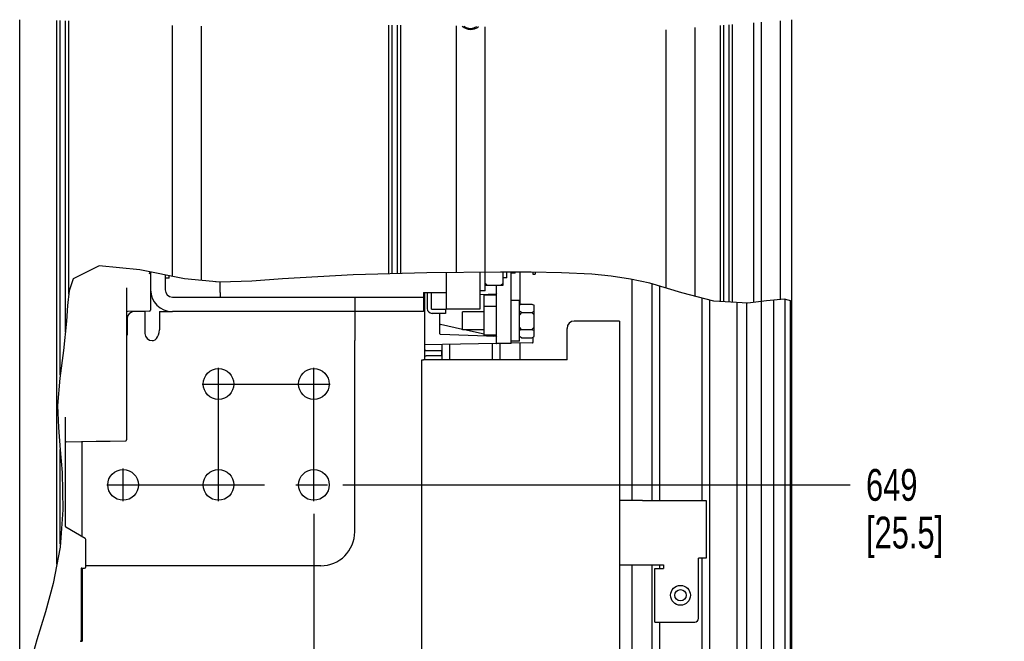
# Paper-space layout 'SUBMITTAL_E1H_1_2' of a CAD drawing. Header units: millimetres. Extents: x 0 to 841, y 0 to 594.
# Tile 5 of 30: x 86 to 194, y 439 to 508. Entities that reach past the tile are written whole.
import ezdxf

# ---------------------------------------------------------------- set-up
doc = ezdxf.new("R2010")
doc.units = ezdxf.units.MM
doc.header["$LTSCALE"] = 46.255
doc.linetypes.add('CENTER', pattern=[0.6, 0.375, -0.075, 0.075, -0.075])
doc.layers.get('0').update_dxf_attribs({"linetype": 'CONTINUOUS'})
for name, color, linetype in [('002___PRT_ALL_AXES', 7, 'CONTINUOUS'), ('02___PRT_ALL_AXES', 7, 'CONTINUOUS'), ('DEFAULT_1', 7, 'CENTER'), ('ROUNDS', 7, 'CONTINUOUS')]:
    doc.layers.add(name, color=color, linetype=linetype)
doc.styles.get("Standard").update_dxf_attribs({"font": 'txt', "width": 0.725})
doc.dimstyles.new('DIMSTYLE_4', dxfattribs={"dimtxt": 3.5, "dimasz": 4.8, "dimexe": 3.2, "dimexo": 1.6, "dimgap": 0.875, "dimtad": 0, "dimtih": 1, "dimtoh": 1, "dimdec": 1, "dimzin": 0, "dimdsep": 46, "dimtxsty": 'STANDARD', "dimblk": 'CLOSED', "dimblk1": 'CLOSED', "dimblk2": 'CLOSED', "dimcen": 0.09, "dimadec": 0, "dimazin": 0, "dimtp": 0.4, "dimtm": 0.4, "dimtfac": 1, "dimtdec": 1, "dimtofl": 0, "dimtmove": 0, "dimatfit": 3, "dimldrblk": 'CLOSED', "dimfxl": 1, "dimtolj": 1, "dimtzin": 0, "dimarcsym": 0})

# ---------------------------------------------------------------- blocks, each defined once
blk = doc.blocks.new('*D73')
at = {"color": 2, "linetype": 'CONTINUOUS'}
blk.add_line((118.48, 453.2), (118.48, 276.37), dxfattribs=at)
at = {"color": 2, "linetype": 'CONTINUOUS', "insert": (116.73, 274.62), "char_height": 3.5, "width": 15.225, "attachment_point": 3, "rotation": 90, "line_spacing_factor": 0.9}
blk.add_mtext('290\\P[11.4]', dxfattribs=at)
blk = doc.blocks.new('_CLOSED')
at = {"color": 0, "linetype": 'BYBLOCK'}
for p, q in [((0, 0), (-1, 0.167)), ((-1, 0.167), (-1, -0.167)), ((-1, -0.167), (0, 0)), ((-1, 0), (0, 0))]:
    blk.add_line(p, q, dxfattribs=at)
blk = doc.blocks.new('*D75')
at = {"color": 2, "linetype": 'CONTINUOUS'}
blk.add_line((121.68, 456.4), (177.52, 456.4), dxfattribs=at)
at = {"color": 2, "linetype": 'CONTINUOUS', "insert": (179.27, 458.15), "char_height": 3.5, "width": 15.225, "attachment_point": 1, "line_spacing_factor": 0.9}
blk.add_mtext('649\\P[25.5]', dxfattribs=at)

psp = doc.layouts.new('SUBMITTAL_E1H_1_2')

# ---------------------------------------------------------------- linework, layer by layer
at = {"color": 7, "linetype": 'CONTINUOUS'}
for p, q in [((86.09, 429.53), (86.09, 507.63)), ((90.18, 447.66), (90.18, 507.54)), ((90.55, 468.53), (90.55, 507.53)), ((91.13, 473.24), (91.13, 507.51)), ((91.5, 477.41), (91.5, 507.49)), ((167.73, 507.35), (167.73, 476.61)), ((102.92, 479.36), (102.92, 507)), ((106.09, 478.93), (106.09, 506.91)), ((126.72, 479.66), (126.72, 507.02)), ((127.09, 479.67), (127.09, 507.02)), ((127.67, 479.68), (127.67, 507.02)), ((128.04, 479.69), (128.04, 507.02)), ((134.17, 479.79), (134.17, 506.95)), ((137.34, 479.82), (137.34, 506.85)), ((157.27, 478.07), (157.27, 506.52)), ((160.44, 477.17), (160.44, 506.77)), ((163.25, 476.58), (163.25, 506.99)), ((163.63, 476.56), (163.63, 507.02)), ((164.2, 476.52), (164.2, 507.07)), ((164.58, 476.5), (164.58, 507.1)), ((166.89, 507.28), (166.89, 476.49)), ((94.84, 480.54), (91.99, 479.1)), ((99.33, 480.07), (94.84, 480.54)), ((104.24, 479.1), (99.33, 480.07)), ((102.55, 479.16), (102.1, 479.16)), ((102.55, 479.16), (102.55, 479.43)), ((122.82, 479.55), (115.02, 479.1)), ((130.9, 479.76), (122.82, 479.55)), ((139.04, 479.83), (130.9, 479.76)), ((133.04, 479.78), (133.04, 475.79)), ((136.79, 475.79), (136.79, 479.81)), ((137.32, 477.76), (137.32, 479.82)), ((142.4, 479.83), (139.04, 479.83)), ((139.32, 478.4), (139.32, 479.83)), ((140.2, 471.96), (140.2, 479.83)), ((140.65, 479.73), (140.2, 479.73)), ((140.65, 479.73), (140.65, 479.83)), ((141.14, 479.83), (141.14, 476.2)), ((145.75, 479.77), (142.4, 479.83)), ((142.6, 479.59), (142.85, 479.59)), ((142.85, 479.82), (142.85, 479.59)), ((149.08, 479.59), (145.75, 479.77)), ((151.22, 479.37), (149.08, 479.59)), ((153.35, 479.06), (151.22, 479.37)), ((91.99, 479.1), (91.55, 477.78)), ((92, 479.1), (92, 479.1)), ((108.13, 478.74), (104.24, 479.1)), ((107.69, 478.78), (107.69, 478.74)), ((111.64, 478.82), (108.13, 478.74)), ((115.02, 479.1), (111.64, 478.82)), ((137.57, 478.4), (137.32, 478.62)), ((137.32, 478.4), (139.32, 478.4)), ((139.07, 478.4), (139.32, 478.62)), ((155.46, 478.61), (153.35, 479.06)), ((153.47, 479.03), (153.47, 454.68)), ((158.98, 477.56), (155.46, 478.61)), ((155.67, 478.54), (155.67, 454.68)), ((156.52, 478.29), (156.52, 454.68)), ((91.55, 477.78), (91.36, 476.16)), ((108.17, 477.59), (108.17, 477.09)), ((130.54, 477.59), (130.54, 477.09)), ((130.54, 477.59), (133.04, 477.59)), ((130.65, 477.59), (130.65, 470.19)), ((137.32, 477.76), (136.79, 477.76)), ((136.79, 477.37), (138.53, 477.43)), ((162.53, 476.62), (158.98, 477.56)), ((161.19, 476.98), (161.19, 454.68)), ((91.36, 476.16), (91.26, 474.44)), ((141.1, 476.7), (140.2, 476.7)), ((141.1, 472.23), (141.1, 476.7)), ((141.35, 476.32), (141.1, 476.2)), ((141.35, 476.32), (142.48, 476.32)), ((142.48, 476.32), (142.73, 476.2)), ((142.73, 472.73), (142.73, 476.2)), ((162.04, 476.75), (162.04, 351.37)), ((166.24, 476.4), (162.53, 476.62)), ((165.08, 351.67), (165.08, 476.47)), ((166.15, 351.84), (166.15, 476.41)), ((168.3, 476.68), (166.24, 476.4)), ((167.72, 476.6), (167.72, 352.09)), ((170.3, 476.85), (168.3, 476.68)), ((169.1, 476.75), (169.1, 352.49)), ((171.09, 476.65), (170.3, 476.85)), ((170.33, 476.84), (170.33, 352.94)), ((170.9, 476.7), (170.9, 353.19)), ((99.88, 475.49), (99.88, 473.09)), ((101.48, 475.49), (101.48, 473.47)), ((101.48, 475.49), (102.9, 475.49)), ((122.98, 475.49), (122.98, 472.29)), ((132.35, 473.04), (132.35, 475.29)), ((133.04, 475.79), (136.79, 475.79)), ((134.85, 473.46), (134.85, 475.46)), ((137.24, 475.46), (134.85, 475.46)), ((141.35, 475.39), (141.1, 475.52)), ((141.35, 475.39), (141.1, 475.14)), ((141.35, 475.39), (142.48, 475.39)), ((142.48, 475.39), (142.73, 475.52)), ((142.48, 475.39), (142.73, 475.14)), ((91.26, 474.44), (90.91, 471.19)), ((134.85, 473.51), (132.41, 474.05)), ((141.35, 473.53), (141.1, 473.78)), ((142.48, 473.53), (142.73, 473.78)), ((97.85, 472.88), (97.91, 472.88)), ((101.14, 472.51), (101.27, 472.69)), ((101.27, 472.69), (101.38, 472.91)), ((101.38, 472.91), (101.45, 473.17)), ((101.45, 473.17), (101.48, 473.47)), ((138.53, 472.75), (132.43, 472.96)), ((137.24, 473.46), (134.85, 473.46)), ((137.24, 472.99), (135.08, 473.46)), ((138.29, 472.76), (137.72, 472.88)), ((141.35, 473.53), (141.1, 473.41)), ((141.35, 472.6), (141.1, 472.73)), ((141.21, 472.67), (141.1, 472.67)), ((141.35, 473.53), (142.48, 473.53)), ((142.48, 473.53), (142.73, 473.41)), ((142.48, 472.6), (142.73, 472.73)), ((100.68, 472.29), (100.83, 472.31)), ((100.83, 472.31), (100.99, 472.39)), ((100.99, 472.39), (101.14, 472.51)), ((138.6, 471.96), (130.65, 471.82)), ((132.57, 471.86), (132.57, 470.19)), ((133.42, 471.87), (133.42, 470.19)), ((138.09, 471.96), (138.09, 470.19)), ((140.2, 471.96), (138.6, 471.96)), ((138.94, 471.96), (138.94, 470.19)), ((141.1, 472.23), (140.2, 472.23)), ((142.53, 472.03), (140.2, 471.99)), ((141.14, 472.01), (141.14, 470.19)), ((141.35, 472.6), (142.48, 472.6)), ((142.53, 472.63), (142.53, 472.63)), ((142.6, 472.55), (142.6, 472.11)), ((90.91, 471.19), (90.5, 468.14)), ((130.35, 419.94), (130.35, 470.19)), ((130.35, 470.19), (130.56, 470.19)), ((90.5, 468.14), (90.27, 465.13)), ((90.27, 465.13), (90.35, 462.71)), ((90.35, 462.71), (90.56, 460.26)), ((92.98, 450.69), (92.98, 461.18)), ((90.55, 449.88), (90.55, 460.29)), ((90.56, 460.26), (90.76, 457.78)), ((90.76, 457.78), (90.85, 453.64)), ((154.66, 454.68), (161.68, 454.68)), ((161.68, 454.68), (161.68, 448.33)), ((90.85, 453.64), (90.53, 449.55)), ((90.53, 449.55), (89.78, 445.53)), ((161.68, 448.33), (160.83, 448.33)), ((161.19, 448.33), (161.19, 385.93)), ((92.85, 447.18), (92.85, 439.18)), ((92.85, 447.18), (92.98, 447.18)), ((92.98, 447.24), (92.98, 439.18)), ((153.47, 447.58), (153.47, 385.93)), ((154.66, 447.58), (156.98, 447.58)), ((155.67, 447.58), (155.67, 385.93)), ((156, 441.3), (156, 447.18)), ((156, 447.18), (156.98, 447.18)), ((156.52, 447.58), (156.52, 447.18)), ((156.98, 447.58), (156.98, 447.18)), ((89.78, 445.53), (88.92, 442.41)), ((88.92, 442.41), (87.96, 439.33)), ((156, 441.3), (156.65, 441.3)), ((156.52, 441.3), (156.52, 385.93)), ((87.96, 439.33), (87.09, 436.21)), ((92.85, 439.18), (92.98, 439.18))]:
    psp.add_line(p, q, dxfattribs=at)
at = {"color": 3, "linetype": 'CONTINUOUS'}
for p, q in [((142.6, 479.83), (142.6, 479.59)), ((138.6, 471.96), (138.6, 478.4)), ((152.13, 474.44), (151.38, 474.44)), ((152.13, 474.44), (152.13, 385.09)), ((146.35, 470.19), (130.56, 470.19))]:
    psp.add_line(p, q, dxfattribs=at)
at = {"color": 7, "linetype": 'CONTINUOUS'}
for centre in [(107.98, 467.51), (118.48, 467.51), (97.48, 456.4), (107.98, 456.4), (118.48, 456.4)]:
    psp.add_circle(centre, 1.69, dxfattribs=at)
for centre, radius, start, end in [((135.74, 507.91), 1.23, 233.2433, 303.6585), ((102.9, 477.89), 0.8, 180, 270), ((138.53, 477.5), 0.075, 272, 360), ((131.5, 475.83), 0.537, 180, 270), ((132.43, 474.12), 0.075, 205.8633, 257.5923), ((100.68, 473.09), 0.8, 180, 270), ((132.43, 473.04), 0.075, 180, 268), ((138.53, 472.67), 0.075, 0, 87.9997), ((138.53, 472.04), 0.075, 271, 344.9684), ((142.53, 472.55), 0.075, 0, 88), ((142.53, 472.11), 0.075, 271, 360), ((130.85, 471.44), 0.25, 216.0086, 270)]:
    psp.add_arc(centre, radius, start, end, dxfattribs=at)
at = {"color": 3, "linetype": 'CONTINUOUS'}
for centre, radius, start in [((102.9, 477.89), 2.4, 180), ((130.85, 471.44), 0.825, 255.8721)]:
    psp.add_arc(centre, radius, start, 270, dxfattribs=at)
at = {"layer": '002___PRT_ALL_AXES', "color": 7, "linetype": 'CONTINUOUS'}
for p, q in [((167.73, 507.35), (167.73, 476.61)), ((169.83, 507.52), (169.83, 476.81)), ((171.09, 344.24), (171.09, 507.62)), ((139.72, 479.2), (139.32, 479.2)), ((139.72, 479.2), (139.72, 479.83)), ((137.24, 472.88), (137.24, 477.29)), ((138.6, 477.29), (137.24, 477.29)), ((138.6, 476.04), (137.24, 476.04)), ((138.6, 472.88), (137.24, 472.88))]:
    psp.add_line(p, q, dxfattribs=at)
psp.add_circle((158.84, 444.24), 1.09, dxfattribs=at)
at = {"layer": '02___PRT_ALL_AXES', "color": 7, "linetype": 'CONTINUOUS'}
psp.add_circle((158.84, 444.24), 0.625, dxfattribs=at)
psp.add_arc((135.74, 507.91), 1.35, 226.4031, 310.399, dxfattribs=at)
at = {"layer": 'DEFAULT_1', "color": 7, "linetype": 'CENTER'}
for p, q in [((107.98, 454.61), (107.98, 469.3)), ((118.48, 454.61), (118.48, 469.3)), ((106.19, 467.51), (120.27, 467.51)), ((97.48, 454.61), (97.48, 458.19)), ((95.69, 456.4), (120.27, 456.4))]:
    psp.add_line(p, q, dxfattribs=at)
at = {"layer": 'ROUNDS', "color": 7, "linetype": 'CONTINUOUS'}
for p, q in [((100.38, 479.64), (100.42, 479.75)), ((100.42, 479.75), (100.45, 479.85)), ((100.5, 479.71), (100.5, 475.65)), ((102.1, 479.52), (102.1, 477.89)), ((97.85, 478.11), (97.85, 461.38)), ((108.17, 477.59), (108.17, 478.74)), ((102.9, 477.09), (130.54, 477.09)), ((122.98, 477.09), (122.98, 475.49)), ((130.54, 477.09), (130.54, 475.49)), ((130.97, 477.59), (130.97, 475.83)), ((100.38, 475.52), (97.98, 475.49)), ((99.88, 475.49), (98.71, 475.49)), ((131.44, 475.76), (133.04, 475.76)), ((132.97, 475.29), (131.5, 475.29)), ((132.97, 475.76), (132.97, 475.29)), ((133.04, 475.78), (133.04, 475.76)), ((97.91, 474.69), (97.91, 472.88)), ((122.98, 451.24), (122.98, 472.29)), ((130.85, 471.19), (132.53, 471.19)), ((132.53, 471.19), (132.53, 470.61)), ((91.1, 463.85), (91.1, 451.85)), ((91.23, 461.15), (92.9, 461.18)), ((92.91, 461.18), (92.98, 461.18)), ((92.92, 461.18), (92.92, 461.18)), ((92.92, 461.18), (92.93, 461.18)), ((92.92, 461.18), (92.92, 461.18)), ((92.93, 461.18), (92.94, 461.18)), ((92.94, 461.18), (92.95, 461.18)), ((92.95, 461.18), (92.98, 461.18)), ((92.98, 461.18), (92.99, 461.18)), ((92.99, 461.18), (93.01, 461.18)), ((93.01, 461.18), (93.04, 461.19)), ((93.04, 461.19), (93.05, 461.19)), ((93.05, 461.19), (94.51, 461.21)), ((94.51, 461.21), (96.05, 461.23)), ((96.05, 461.23), (97.73, 461.25)), ((97.73, 461.25), (97.75, 461.25)), ((97.75, 461.25), (97.78, 461.26)), ((97.78, 461.26), (97.8, 461.27)), ((97.8, 461.27), (97.82, 461.29)), ((97.82, 461.29), (97.83, 461.3)), ((97.83, 461.3), (97.84, 461.32)), ((97.84, 461.32), (97.85, 461.34)), ((97.85, 461.35), (97.85, 461.38)), ((97.85, 461.34), (97.85, 461.35)), ((154.66, 454.68), (152.13, 454.68)), ((93.29, 450.51), (91.17, 451.74)), ((93.35, 450.4), (93.35, 447.36)), ((160.83, 441.7), (160.83, 448.33)), ((92.92, 447.24), (93.23, 447.24)), ((119.23, 447.49), (93.35, 447.49)), ((152.13, 447.58), (154.66, 447.58)), ((156.65, 441.3), (160.43, 441.3))]:
    psp.add_line(p, q, dxfattribs=at)
at = {"layer": 'ROUNDS', "color": 3, "linetype": 'CONTINUOUS'}
for p, q in [((131.44, 475.76), (131.44, 477.59)), ((130.54, 475.49), (102.9, 475.49)), ((151.38, 474.44), (147.15, 474.44)), ((146.35, 470.19), (146.35, 473.64)), ((132.53, 470.61), (130.85, 470.61))]:
    psp.add_line(p, q, dxfattribs=at)
at = {"layer": 'ROUNDS', "color": 7, "linetype": 'CONTINUOUS'}
for centre, radius, start, end in [((101.25, 479.71), 0.75, 170.6081, 180), ((97.98, 475.37), 0.125, 90.75, 180), ((98.71, 474.69), 0.8, 90, 180), ((100.38, 475.65), 0.125, 270.75, 360), ((91.23, 461.03), 0.125, 90.75, 180), ((92.9, 461.25), 0.075, 270.75, 300.5002), ((91.23, 451.85), 0.125, 180, 240), ((119.23, 451.24), 3.75, 270, 360), ((93.23, 450.4), 0.125, 0, 60), ((92.92, 447.18), 0.0625, 90, 180), ((93.23, 447.36), 0.125, 270, 360), ((160.43, 441.7), 0.4, 270, 360), ((92.73, 439.3), 0.125, 270.75, 337.6875)]:
    psp.add_arc(centre, radius, start, end, dxfattribs=at)
at = {"layer": 'ROUNDS', "color": 3, "linetype": 'CONTINUOUS'}
psp.add_arc((147.15, 473.64), 0.8, 90, 180, dxfattribs=at)

# ---------------------------------------------------------------- dimensions: what is measured, and where the dimension line sits
at = {"color": 2, "linetype": 'CONTINUOUS'}
for feature_location, offset, dtype, origin, text, picture, middle in [((121.68, 456.4), (55.84, 0), 0, (120.08, 456.4), '649\\P[25.5]', '*D75', (186.88, 453.78)), ((118.48, 453.2), (0, -176.83), 1, (118.48, 454.8), '290\\P[11.4]', '*D73', (121.1, 267.01))]:
    dim = psp.add_ordinate_dim(feature_location=feature_location, offset=offset, dtype=dtype, origin=origin, text=text, dimstyle='DIMSTYLE_4', dxfattribs=at)
    dim.commit()
    dim.dimension.update_dxf_attribs({"geometry": picture, "text_midpoint": middle})

doc.saveas('drawing.dxf')
